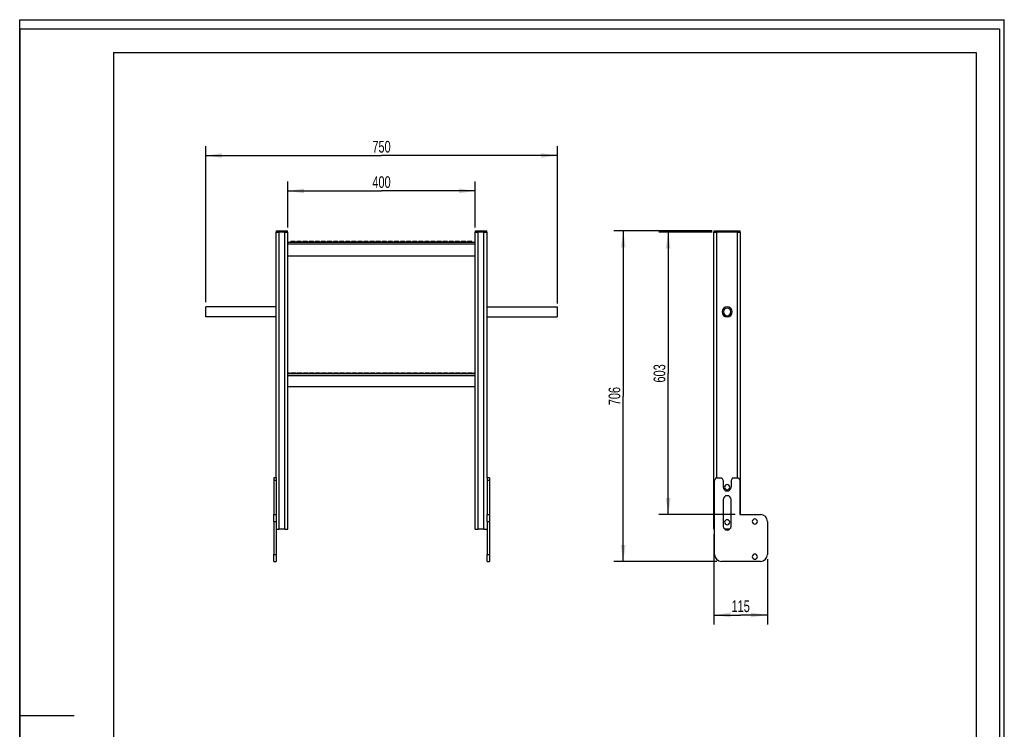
# Model space of a CAD drawing. Header units: millimetres. Extents: x 0 to 2100, y 0 to 2970.
# Tile 18 of 18: x 0 to 2100, y 1455 to 2970. Entities that reach past the tile are written whole.
import ezdxf

# ---------------------------------------------------------------- set-up
doc = ezdxf.new("R2010")
doc.units = ezdxf.units.MM
doc.header["$LTSCALE"] = 193.6
doc.layers.get('0').update_dxf_attribs({"linetype": 'CONTINUOUS'})
doc.layers.add('_2D-BEM', color=7, linetype='CONTINUOUS')
doc.styles.get("Standard").update_dxf_attribs({"font": 'txt', "width": 0.7})
doc.dimstyles.new('DIMSTYLE_1', dxfattribs={"dimtxt": 25, "dimasz": 35, "dimexe": 2, "dimexo": 1, "dimtad": 1, "dimdec": 1, "dimtxsty": 'STANDARD', "dimblk": '_FILLED', "dimblk1": '_FILLED', "dimblk2": '_FILLED', "dimcen": 0.09, "dimadec": 1, "dimazin": 2, "dimtp": 0.5, "dimtm": 0.5, "dimtfac": 1, "dimtdec": 1, "dimtofl": 0, "dimtmove": 0, "dimatfit": 3, "dimldrblk": '_FILLED', "dimfxl": 1, "dimtolj": 1, "dimarcsym": 0})
doc.dimstyles.new('DIMSTYLE_2', dxfattribs={"dimtxt": 25, "dimasz": 35, "dimexe": 2, "dimexo": 1, "dimtad": 1, "dimdec": 1, "dimtxsty": 'STANDARD', "dimblk": '_FILLED', "dimblk1": '_FILLED', "dimblk2": '_FILLED', "dimcen": 0.09, "dimadec": 1, "dimazin": 2, "dimtp": 0.8, "dimtm": 0.8, "dimtfac": 1, "dimtdec": 1, "dimtofl": 0, "dimtmove": 0, "dimatfit": 3, "dimldrblk": '_FILLED', "dimfxl": 1, "dimtolj": 1, "dimarcsym": 0})
doc.dimstyles.new('DIMSTYLE_3', dxfattribs={"dimtxt": 25, "dimasz": 35, "dimexe": 2, "dimexo": 1, "dimtad": 1, "dimdec": 0, "dimtxsty": 'STANDARD', "dimblk": '_FILLED', "dimblk1": '_FILLED', "dimblk2": '_FILLED', "dimcen": 0.09, "dimadec": 0, "dimazin": 2, "dimtp": 0.8, "dimtm": 0.8, "dimtfac": 1, "dimtdec": 0, "dimtofl": 0, "dimtmove": 0, "dimatfit": 3, "dimldrblk": '_FILLED', "dimfxl": 1, "dimtolj": 1, "dimarcsym": 0})
doc.dimstyles.new('DIMSTYLE_4', dxfattribs={"dimtxt": 25, "dimasz": 35, "dimexe": 2, "dimexo": 1, "dimtad": 1, "dimdec": 0, "dimtxsty": 'STANDARD', "dimblk": '_FILLED', "dimblk1": '_FILLED', "dimblk2": '_FILLED', "dimcen": 0.09, "dimadec": 0, "dimazin": 2, "dimtp": 0.3, "dimtm": 0.3, "dimtfac": 1, "dimtdec": 0, "dimtofl": 0, "dimtmove": 0, "dimatfit": 3, "dimldrblk": '_FILLED', "dimfxl": 1, "dimtolj": 1, "dimarcsym": 0})

# ---------------------------------------------------------------- blocks, each defined once
blk = doc.blocks.new('_FILLED')
at = {"color": 0, "linetype": 'BYBLOCK'}
blk.add_solid([(0, 0), (-1, 0.143), (-1, -0.143)], dxfattribs=at)
blk = doc.blocks.new('*D0')
at = {"layer": '_2D-BEM', "color": 2, "linetype": 'CONTINUOUS'}
for p, q in [((571.7, 2526.2), (571.7, 2624.5)), ((571.7, 2604.5), (771.7, 2604.5)), ((971.7, 2604.5), (771.7, 2604.5)), ((971.7, 2526.2), (971.7, 2624.5))]:
    blk.add_line(p, q, dxfattribs=at)
at = {"layer": '_2D-BEM', "color": 2, "linetype": 'CONTINUOUS', "xscale": 35, "yscale": 35, "zscale": 35, "rotation": 180}
blk.add_blockref('_FILLED', (571.7, 2604.5), dxfattribs=at)
at = {"layer": '_2D-BEM', "color": 2, "linetype": 'CONTINUOUS', "xscale": 35, "yscale": 35, "zscale": 35}
blk.add_blockref('_FILLED', (971.7, 2604.5), dxfattribs=at)
at = {"layer": '_2D-BEM', "color": 2, "linetype": 'CONTINUOUS', "insert": (771.7, 2635.8), "char_height": 25, "width": 88.393, "attachment_point": 2, "line_spacing_factor": 0.9}
blk.add_mtext('400', dxfattribs=at)
blk = doc.blocks.new('*D1')
at = {"layer": '_2D-BEM', "color": 2, "linetype": 'CONTINUOUS'}
for p, q in [((396.7, 2366.9), (396.7, 2700)), ((1146.7, 2364.3), (1146.7, 2700)), ((396.7, 2680), (771.7, 2680)), ((1146.7, 2680), (771.7, 2680))]:
    blk.add_line(p, q, dxfattribs=at)
at = {"layer": '_2D-BEM', "color": 2, "linetype": 'CONTINUOUS', "xscale": 35, "yscale": 35, "zscale": 35, "rotation": 180}
blk.add_blockref('_FILLED', (396.7, 2680), dxfattribs=at)
at = {"layer": '_2D-BEM', "color": 2, "linetype": 'CONTINUOUS', "xscale": 35, "yscale": 35, "zscale": 35}
blk.add_blockref('_FILLED', (1146.7, 2680), dxfattribs=at)
at = {"layer": '_2D-BEM', "color": 2, "linetype": 'CONTINUOUS', "insert": (771.7, 2711.3), "char_height": 25, "width": 85.714, "attachment_point": 2, "line_spacing_factor": 0.9}
blk.add_mtext('750', dxfattribs=at)
blk = doc.blocks.new('*D2')
at = {"layer": '_2D-BEM', "color": 2, "linetype": 'CONTINUOUS'}
for p, q in [((1476.9, 2516.2), (1363.2, 2516.2)), ((1383.2, 2516.2), (1383.2, 2215)), ((1383.2, 1913.7), (1383.2, 2215)), ((1525.9, 1913.7), (1363.2, 1913.7))]:
    blk.add_line(p, q, dxfattribs=at)
at = {"layer": '_2D-BEM', "color": 2, "linetype": 'CONTINUOUS', "xscale": 35, "yscale": 35, "zscale": 35}
for p, rotation in [((1383.2, 2516.2), 90), ((1383.2, 1913.7), 270)]:
    blk.add_blockref('_FILLED', p, dxfattribs=dict(at, rotation=rotation))
at = {"layer": '_2D-BEM', "color": 2, "linetype": 'CONTINUOUS', "insert": (1352, 2215), "char_height": 25, "width": 85.714, "attachment_point": 2, "rotation": 90, "line_spacing_factor": 0.9}
blk.add_mtext('603', dxfattribs=at)
blk = doc.blocks.new('*D3')
at = {"layer": '_2D-BEM', "color": 2, "linetype": 'CONTINUOUS'}
for p, q in [((1476.9, 2519.2), (1267.3, 2519.2)), ((1287.3, 2519.2), (1287.3, 2166.5)), ((1287.3, 1813.7), (1287.3, 2166.5)), ((1486.9, 1813.7), (1267.3, 1813.7))]:
    blk.add_line(p, q, dxfattribs=at)
at = {"layer": '_2D-BEM', "color": 2, "linetype": 'CONTINUOUS', "xscale": 35, "yscale": 35, "zscale": 35}
for p, rotation in [((1287.3, 2519.2), 90), ((1287.3, 1813.7), 270)]:
    blk.add_blockref('_FILLED', p, dxfattribs=dict(at, rotation=rotation))
at = {"layer": '_2D-BEM', "color": 2, "linetype": 'CONTINUOUS', "insert": (1256, 2166.5), "char_height": 25, "width": 88.393, "attachment_point": 2, "rotation": 90, "line_spacing_factor": 0.9}
blk.add_mtext('706', dxfattribs=at)
blk = doc.blocks.new('*D4')
at = {"layer": '_2D-BEM', "color": 2, "linetype": 'CONTINUOUS'}
for p, q in [((1480.4, 1872.2), (1480.4, 1679.3)), ((1594.9, 1818.7), (1594.9, 1679.3)), ((1480.4, 1699.3), (1537.7, 1699.3)), ((1594.9, 1699.3), (1537.7, 1699.3))]:
    blk.add_line(p, q, dxfattribs=at)
at = {"layer": '_2D-BEM', "color": 2, "linetype": 'CONTINUOUS', "xscale": 35, "yscale": 35, "zscale": 35, "rotation": 180}
blk.add_blockref('_FILLED', (1480.4, 1699.3), dxfattribs=at)
at = {"layer": '_2D-BEM', "color": 2, "linetype": 'CONTINUOUS', "xscale": 35, "yscale": 35, "zscale": 35}
blk.add_blockref('_FILLED', (1594.9, 1699.3), dxfattribs=at)
at = {"layer": '_2D-BEM', "color": 2, "linetype": 'CONTINUOUS', "insert": (1537.7, 1730.5), "char_height": 25, "width": 69.643, "attachment_point": 2, "line_spacing_factor": 0.9}
blk.add_mtext('115', dxfattribs=at)

msp = doc.modelspace()

# ---------------------------------------------------------------- linework, layer by layer
at = {"color": 7, "linetype": 'CONTINUOUS'}
for p, q in [((0, 2970), (2100, 2970)), ((0, 0), (0, 2970)), ((0, 2970), (2100, 2970)), ((0, 0), (0, 2970)), ((2100, 0), (2100, 2970)), ((2100, 0), (2100, 2970)), ((546.68, 1991.75), (546.68, 2516.25)), ((546.68, 2516.25), (547.38, 2516.25)), ((547.38, 2516.25), (547.38, 2519.25)), ((547.38, 2519.25), (553.38, 2519.25)), ((547.38, 2516.25), (549.18, 2516.25)), ((549.18, 2516.25), (549.38, 2516.25)), ((549.38, 2516.25), (549.43, 2516.25)), ((549.43, 2516.25), (553.12, 2516.25)), ((565.24, 2516.25), (553.12, 2516.25)), ((553.38, 2519.25), (565.38, 2519.25)), ((565.24, 2516.25), (565.38, 2516.25)), ((565.38, 2519.25), (571.38, 2519.25)), ((565.38, 2516.25), (571.38, 2516.25)), ((571.38, 2516.25), (571.38, 2519.25)), ((571.38, 2516.25), (571.68, 2516.25)), ((571.68, 1882.25), (571.68, 2516.25)), ((971.68, 1882.25), (971.68, 2516.25)), ((971.68, 2516.25), (971.98, 2516.25)), ((971.98, 2516.25), (971.98, 2519.25)), ((971.98, 2519.25), (977.98, 2519.25)), ((971.98, 2516.25), (977.98, 2516.25)), ((977.98, 2519.25), (989.98, 2519.25)), ((977.98, 2516.25), (978.12, 2516.25)), ((990.24, 2516.25), (978.12, 2516.25)), ((989.98, 2519.25), (995.98, 2519.25)), ((990.24, 2516.25), (993.98, 2516.25)), ((993.98, 2516.25), (994.18, 2516.25)), ((994.18, 2516.25), (995.98, 2516.25)), ((995.98, 2516.25), (995.98, 2519.25)), ((995.98, 2516.25), (996.01, 2516.25)), ((996.01, 2516.25), (996.68, 2516.25)), ((996.68, 1991.75), (996.68, 2516.25)), ((1480.41, 1882.25), (1480.41, 2516.25)), ((1480.41, 2516.25), (1482.91, 2516.25)), ((1480.91, 2516.25), (1480.91, 2519.25)), ((1480.91, 2519.25), (1486.91, 2519.25)), ((1482.91, 2516.25), (1486.85, 2516.25)), ((1530.97, 2516.25), (1486.85, 2516.25)), ((1486.91, 2519.25), (1530.91, 2519.25)), ((1530.91, 2519.25), (1536.91, 2519.25)), ((1530.97, 2516.25), (1534.91, 2516.25)), ((1534.91, 2516.25), (1537.41, 2516.25)), ((1536.91, 2516.25), (1536.91, 2519.25)), ((1537.41, 1913.75), (1537.41, 2516.25)), ((971.68, 2494.75), (571.68, 2494.75)), ((578.37, 2496.25), (578.07, 2496.25)), ((587.26, 2496.25), (578.37, 2496.25)), ((578.37, 2496.25), (578.37, 2496.25)), ((587.27, 2496.25), (587.26, 2496.25)), ((587.57, 2496.25), (587.27, 2496.25)), ((591.36, 2496.25), (591.06, 2496.25)), ((600.25, 2496.25), (591.36, 2496.25)), ((591.36, 2496.25), (591.36, 2496.25)), ((600.26, 2496.25), (600.25, 2496.25)), ((600.56, 2496.25), (600.26, 2496.25)), ((604.35, 2496.25), (604.05, 2496.25)), ((613.24, 2496.25), (604.35, 2496.25)), ((604.35, 2496.25), (604.35, 2496.25)), ((613.25, 2496.25), (613.24, 2496.25)), ((613.55, 2496.25), (613.25, 2496.25)), ((617.34, 2496.25), (617.04, 2496.25)), ((626.23, 2496.25), (617.34, 2496.25)), ((617.34, 2496.25), (617.34, 2496.25)), ((626.24, 2496.25), (626.23, 2496.25)), ((626.54, 2496.25), (626.24, 2496.25)), ((630.33, 2496.25), (630.03, 2496.25)), ((639.22, 2496.25), (630.33, 2496.25)), ((630.33, 2496.25), (630.33, 2496.25)), ((639.23, 2496.25), (639.22, 2496.25)), ((639.53, 2496.25), (639.23, 2496.25)), ((643.32, 2496.25), (643.02, 2496.25)), ((652.22, 2496.25), (643.32, 2496.25)), ((643.32, 2496.25), (643.32, 2496.25)), ((652.52, 2496.25), (652.22, 2496.25)), ((652.22, 2496.25), (652.22, 2496.25)), ((656.31, 2496.25), (656.01, 2496.25)), ((665.21, 2496.25), (656.31, 2496.25)), ((656.31, 2496.25), (656.31, 2496.25)), ((665.51, 2496.25), (665.21, 2496.25)), ((665.21, 2496.25), (665.21, 2496.25)), ((669.3, 2496.25), (669, 2496.25)), ((678.2, 2496.25), (669.3, 2496.25)), ((669.3, 2496.25), (669.3, 2496.25)), ((678.5, 2496.25), (678.2, 2496.25)), ((678.2, 2496.25), (678.2, 2496.25)), ((682.29, 2496.25), (681.99, 2496.25)), ((691.19, 2496.25), (682.29, 2496.25)), ((682.29, 2496.25), (682.29, 2496.25)), ((691.49, 2496.25), (691.19, 2496.25)), ((691.19, 2496.25), (691.19, 2496.25)), ((695.28, 2496.25), (694.98, 2496.25)), ((704.18, 2496.25), (695.28, 2496.25)), ((695.28, 2496.25), (695.28, 2496.25)), ((704.48, 2496.25), (704.18, 2496.25)), ((704.18, 2496.25), (704.18, 2496.25)), ((708.27, 2496.25), (707.97, 2496.25)), ((717.17, 2496.25), (708.27, 2496.25)), ((708.27, 2496.25), (708.27, 2496.25)), ((717.47, 2496.25), (717.17, 2496.25)), ((717.17, 2496.25), (717.17, 2496.25)), ((721.26, 2496.25), (720.96, 2496.25)), ((730.16, 2496.25), (721.26, 2496.25)), ((721.26, 2496.25), (721.26, 2496.25)), ((730.46, 2496.25), (730.16, 2496.25)), ((730.16, 2496.25), (730.16, 2496.25)), ((734.25, 2496.25), (733.95, 2496.25)), ((743.15, 2496.25), (734.25, 2496.25)), ((734.25, 2496.25), (734.25, 2496.25)), ((743.45, 2496.25), (743.15, 2496.25)), ((743.15, 2496.25), (743.15, 2496.25)), ((747.24, 2496.25), (746.94, 2496.25)), ((756.14, 2496.25), (747.24, 2496.25)), ((747.24, 2496.25), (747.24, 2496.25)), ((756.44, 2496.25), (756.14, 2496.25)), ((756.14, 2496.25), (756.14, 2496.25)), ((760.23, 2496.25), (759.93, 2496.25)), ((769.13, 2496.25), (760.23, 2496.25)), ((760.23, 2496.25), (760.23, 2496.25)), ((769.43, 2496.25), (769.13, 2496.25)), ((769.13, 2496.25), (769.13, 2496.25)), ((773.22, 2496.25), (772.92, 2496.25)), ((782.12, 2496.25), (773.22, 2496.25)), ((773.22, 2496.25), (773.22, 2496.25)), ((782.42, 2496.25), (782.12, 2496.25)), ((782.12, 2496.25), (782.12, 2496.25)), ((786.21, 2496.25), (785.91, 2496.25)), ((786.22, 2496.25), (786.21, 2496.25)), ((795.11, 2496.25), (786.22, 2496.25)), ((795.41, 2496.25), (795.11, 2496.25)), ((795.11, 2496.25), (795.11, 2496.25)), ((799.2, 2496.25), (798.9, 2496.25)), ((799.21, 2496.25), (799.2, 2496.25)), ((808.1, 2496.25), (799.21, 2496.25)), ((808.4, 2496.25), (808.1, 2496.25)), ((808.1, 2496.25), (808.1, 2496.25)), ((812.19, 2496.25), (811.89, 2496.25)), ((812.2, 2496.25), (812.19, 2496.25)), ((821.09, 2496.25), (812.2, 2496.25)), ((821.39, 2496.25), (821.09, 2496.25)), ((821.09, 2496.25), (821.09, 2496.25)), ((825.18, 2496.25), (824.88, 2496.25)), ((825.19, 2496.25), (825.18, 2496.25)), ((834.08, 2496.25), (825.19, 2496.25)), ((834.38, 2496.25), (834.08, 2496.25)), ((834.08, 2496.25), (834.08, 2496.25)), ((838.17, 2496.25), (837.87, 2496.25)), ((838.18, 2496.25), (838.17, 2496.25)), ((847.07, 2496.25), (838.18, 2496.25)), ((847.37, 2496.25), (847.07, 2496.25)), ((847.07, 2496.25), (847.07, 2496.25)), ((851.16, 2496.25), (850.86, 2496.25)), ((851.17, 2496.25), (851.16, 2496.25)), ((860.06, 2496.25), (851.17, 2496.25)), ((860.36, 2496.25), (860.06, 2496.25)), ((860.06, 2496.25), (860.06, 2496.25)), ((864.15, 2496.25), (863.85, 2496.25)), ((864.16, 2496.25), (864.15, 2496.25)), ((873.05, 2496.25), (864.16, 2496.25)), ((873.35, 2496.25), (873.05, 2496.25)), ((873.05, 2496.25), (873.05, 2496.25)), ((877.15, 2496.25), (876.85, 2496.25)), ((886.04, 2496.25), (877.15, 2496.25)), ((877.15, 2496.25), (877.15, 2496.25)), ((886.05, 2496.25), (886.04, 2496.25)), ((886.35, 2496.25), (886.05, 2496.25)), ((890.14, 2496.25), (889.84, 2496.25)), ((899.03, 2496.25), (890.14, 2496.25)), ((890.14, 2496.25), (890.14, 2496.25)), ((899.04, 2496.25), (899.03, 2496.25)), ((899.34, 2496.25), (899.04, 2496.25)), ((903.13, 2496.25), (902.83, 2496.25)), ((912.02, 2496.25), (903.13, 2496.25)), ((903.13, 2496.25), (903.13, 2496.25)), ((912.03, 2496.25), (912.02, 2496.25)), ((912.33, 2496.25), (912.03, 2496.25)), ((916.12, 2496.25), (915.82, 2496.25)), ((925.01, 2496.25), (916.12, 2496.25)), ((916.12, 2496.25), (916.12, 2496.25)), ((925.02, 2496.25), (925.01, 2496.25)), ((925.32, 2496.25), (925.02, 2496.25)), ((929.11, 2496.25), (928.81, 2496.25)), ((938, 2496.25), (929.11, 2496.25)), ((929.11, 2496.25), (929.11, 2496.25)), ((938.01, 2496.25), (938, 2496.25)), ((938.31, 2496.25), (938.01, 2496.25)), ((942.1, 2496.25), (941.8, 2496.25)), ((950.99, 2496.25), (942.1, 2496.25)), ((942.1, 2496.25), (942.1, 2496.25)), ((951, 2496.25), (950.99, 2496.25)), ((951.3, 2496.25), (951, 2496.25)), ((955.09, 2496.25), (954.79, 2496.25)), ((963.98, 2496.25), (955.09, 2496.25)), ((955.09, 2496.25), (955.09, 2496.25)), ((963.99, 2496.25), (963.98, 2496.25)), ((964.29, 2496.25), (963.99, 2496.25)), ((571.68, 2466.25), (971.68, 2466.25)), ((396.68, 2354.3), (396.68, 2356.9)), ((546.68, 2356.9), (396.68, 2356.9)), ((396.68, 2338.2), (396.68, 2354.3)), ((996.68, 2356.9), (1146.68, 2356.9)), ((1146.68, 2356.9), (1146.68, 2354.3)), ((1146.68, 2354.3), (1146.68, 2338.2)), ((396.68, 2335.6), (396.68, 2338.2)), ((546.68, 2335.6), (396.68, 2335.6)), ((996.68, 2335.6), (1146.68, 2335.6)), ((1146.68, 2338.2), (1146.68, 2335.6)), ((571.68, 2216.25), (575.28, 2216.25)), ((571.68, 2214.75), (971.68, 2214.75)), ((575.28, 2216.25), (575.29, 2216.25)), ((575.29, 2216.25), (575.59, 2216.25)), ((579.08, 2216.25), (579.38, 2216.25)), ((579.38, 2216.25), (579.38, 2216.25)), ((579.38, 2216.25), (588.27, 2216.25)), ((588.27, 2216.25), (588.28, 2216.25)), ((588.28, 2216.25), (588.58, 2216.25)), ((592.07, 2216.25), (592.37, 2216.25)), ((592.37, 2216.25), (592.37, 2216.25)), ((592.37, 2216.25), (601.26, 2216.25)), ((601.26, 2216.25), (601.27, 2216.25)), ((601.27, 2216.25), (601.57, 2216.25)), ((605.06, 2216.25), (605.36, 2216.25)), ((605.36, 2216.25), (605.36, 2216.25)), ((605.36, 2216.25), (614.25, 2216.25)), ((614.25, 2216.25), (614.26, 2216.25)), ((614.26, 2216.25), (614.56, 2216.25)), ((618.05, 2216.25), (618.35, 2216.25)), ((618.35, 2216.25), (618.35, 2216.25)), ((618.35, 2216.25), (627.24, 2216.25)), ((627.24, 2216.25), (627.25, 2216.25)), ((627.25, 2216.25), (627.55, 2216.25)), ((631.04, 2216.25), (631.34, 2216.25)), ((631.34, 2216.25), (631.34, 2216.25)), ((631.34, 2216.25), (640.23, 2216.25)), ((640.23, 2216.25), (640.24, 2216.25)), ((640.24, 2216.25), (640.54, 2216.25)), ((644.03, 2216.25), (644.33, 2216.25)), ((644.33, 2216.25), (644.33, 2216.25)), ((644.33, 2216.25), (653.22, 2216.25)), ((653.22, 2216.25), (653.23, 2216.25)), ((653.23, 2216.25), (653.53, 2216.25)), ((657.02, 2216.25), (657.32, 2216.25)), ((657.32, 2216.25), (657.32, 2216.25)), ((657.32, 2216.25), (666.22, 2216.25)), ((666.22, 2216.25), (666.22, 2216.25)), ((666.22, 2216.25), (666.52, 2216.25)), ((670.01, 2216.25), (670.31, 2216.25)), ((670.31, 2216.25), (670.31, 2216.25)), ((670.31, 2216.25), (679.21, 2216.25)), ((679.21, 2216.25), (679.21, 2216.25)), ((679.21, 2216.25), (679.51, 2216.25)), ((683, 2216.25), (683.3, 2216.25)), ((683.3, 2216.25), (683.3, 2216.25)), ((683.3, 2216.25), (692.2, 2216.25)), ((692.2, 2216.25), (692.2, 2216.25)), ((692.2, 2216.25), (692.5, 2216.25)), ((695.99, 2216.25), (696.29, 2216.25)), ((696.29, 2216.25), (696.29, 2216.25)), ((696.29, 2216.25), (705.19, 2216.25)), ((705.19, 2216.25), (705.19, 2216.25)), ((705.19, 2216.25), (705.49, 2216.25)), ((708.98, 2216.25), (709.28, 2216.25)), ((709.28, 2216.25), (709.28, 2216.25)), ((709.28, 2216.25), (718.18, 2216.25)), ((718.18, 2216.25), (718.18, 2216.25)), ((718.18, 2216.25), (718.48, 2216.25)), ((721.97, 2216.25), (722.27, 2216.25)), ((722.27, 2216.25), (722.27, 2216.25)), ((722.27, 2216.25), (731.17, 2216.25)), ((731.17, 2216.25), (731.17, 2216.25)), ((731.17, 2216.25), (731.47, 2216.25)), ((734.96, 2216.25), (735.26, 2216.25)), ((735.26, 2216.25), (735.26, 2216.25)), ((735.26, 2216.25), (744.16, 2216.25)), ((744.16, 2216.25), (744.16, 2216.25)), ((744.16, 2216.25), (744.46, 2216.25)), ((747.95, 2216.25), (748.25, 2216.25)), ((748.25, 2216.25), (748.25, 2216.25)), ((748.25, 2216.25), (757.15, 2216.25)), ((757.15, 2216.25), (757.15, 2216.25)), ((757.15, 2216.25), (757.45, 2216.25)), ((760.94, 2216.25), (761.24, 2216.25)), ((761.24, 2216.25), (761.24, 2216.25)), ((761.24, 2216.25), (770.14, 2216.25)), ((770.14, 2216.25), (770.14, 2216.25)), ((770.14, 2216.25), (770.44, 2216.25)), ((773.93, 2216.25), (774.23, 2216.25)), ((774.23, 2216.25), (774.23, 2216.25)), ((774.23, 2216.25), (783.13, 2216.25)), ((783.13, 2216.25), (783.13, 2216.25)), ((783.13, 2216.25), (783.43, 2216.25)), ((786.92, 2216.25), (787.22, 2216.25)), ((787.22, 2216.25), (787.22, 2216.25)), ((787.22, 2216.25), (796.12, 2216.25)), ((796.12, 2216.25), (796.12, 2216.25)), ((796.12, 2216.25), (796.42, 2216.25)), ((799.91, 2216.25), (800.21, 2216.25)), ((800.21, 2216.25), (800.22, 2216.25)), ((800.22, 2216.25), (809.11, 2216.25)), ((809.11, 2216.25), (809.11, 2216.25)), ((809.11, 2216.25), (809.41, 2216.25)), ((812.9, 2216.25), (813.2, 2216.25)), ((813.2, 2216.25), (813.21, 2216.25)), ((813.21, 2216.25), (822.1, 2216.25)), ((822.1, 2216.25), (822.1, 2216.25)), ((822.1, 2216.25), (822.4, 2216.25)), ((825.89, 2216.25), (826.19, 2216.25)), ((826.19, 2216.25), (826.2, 2216.25)), ((826.2, 2216.25), (835.09, 2216.25)), ((835.09, 2216.25), (835.09, 2216.25)), ((835.09, 2216.25), (835.39, 2216.25)), ((838.88, 2216.25), (839.18, 2216.25)), ((839.18, 2216.25), (839.19, 2216.25)), ((839.19, 2216.25), (848.08, 2216.25)), ((848.08, 2216.25), (848.08, 2216.25)), ((848.08, 2216.25), (848.38, 2216.25)), ((851.87, 2216.25), (852.17, 2216.25)), ((852.17, 2216.25), (852.18, 2216.25)), ((852.18, 2216.25), (861.07, 2216.25)), ((861.07, 2216.25), (861.07, 2216.25)), ((861.07, 2216.25), (861.37, 2216.25)), ((864.86, 2216.25), (865.16, 2216.25)), ((865.16, 2216.25), (865.17, 2216.25)), ((865.17, 2216.25), (874.06, 2216.25)), ((874.06, 2216.25), (874.06, 2216.25)), ((874.06, 2216.25), (874.36, 2216.25)), ((877.85, 2216.25), (878.15, 2216.25)), ((878.15, 2216.25), (878.16, 2216.25)), ((878.16, 2216.25), (887.05, 2216.25)), ((887.05, 2216.25), (887.05, 2216.25)), ((887.05, 2216.25), (887.35, 2216.25)), ((890.85, 2216.25), (891.15, 2216.25)), ((891.15, 2216.25), (891.15, 2216.25)), ((891.15, 2216.25), (900.04, 2216.25)), ((900.04, 2216.25), (900.05, 2216.25)), ((900.05, 2216.25), (900.35, 2216.25)), ((903.84, 2216.25), (904.14, 2216.25)), ((904.14, 2216.25), (904.14, 2216.25)), ((904.14, 2216.25), (913.03, 2216.25)), ((913.03, 2216.25), (913.04, 2216.25)), ((913.04, 2216.25), (913.34, 2216.25)), ((916.83, 2216.25), (917.13, 2216.25)), ((917.13, 2216.25), (917.13, 2216.25)), ((917.13, 2216.25), (926.02, 2216.25)), ((926.02, 2216.25), (926.03, 2216.25)), ((926.03, 2216.25), (926.33, 2216.25)), ((929.82, 2216.25), (930.12, 2216.25)), ((930.12, 2216.25), (930.12, 2216.25)), ((930.12, 2216.25), (939.01, 2216.25)), ((939.01, 2216.25), (939.02, 2216.25)), ((939.02, 2216.25), (939.32, 2216.25)), ((942.81, 2216.25), (943.11, 2216.25)), ((943.11, 2216.25), (943.11, 2216.25)), ((943.11, 2216.25), (952, 2216.25)), ((952, 2216.25), (952.01, 2216.25)), ((952.01, 2216.25), (952.31, 2216.25)), ((955.8, 2216.25), (956.1, 2216.25)), ((956.1, 2216.25), (956.1, 2216.25)), ((956.1, 2216.25), (964.99, 2216.25)), ((964.99, 2216.25), (965, 2216.25)), ((965, 2216.25), (965.3, 2216.25)), ((968.79, 2216.25), (969.09, 2216.25)), ((969.09, 2216.25), (969.09, 2216.25)), ((969.09, 2216.25), (971.68, 2216.25)), ((971.68, 2186.25), (571.68, 2186.25)), ((541.68, 1991.75), (541.68, 1986.75)), ((546.68, 1991.75), (541.68, 1991.75)), ((541.68, 1986.75), (541.68, 1913.75)), ((546.68, 1986.75), (541.68, 1986.75)), ((546.68, 1991.75), (546.68, 1986.75)), ((546.68, 1986.75), (546.68, 1913.75)), ((996.68, 1991.75), (996.68, 1986.75)), ((1001.68, 1991.75), (996.68, 1991.75)), ((996.68, 1986.75), (996.68, 1913.75)), ((1001.68, 1986.75), (996.68, 1986.75)), ((1001.68, 1991.75), (1001.68, 1986.75)), ((1001.68, 1986.75), (1001.68, 1913.75)), ((1484.8, 1991.75), (1481.91, 1986.75)), ((1481.91, 1828.75), (1481.91, 1986.75)), ((1484.8, 1991.75), (1497.77, 1991.75)), ((1497.77, 1991.75), (1500.66, 1986.75)), ((1500.66, 1986.75), (1500.66, 1972.25)), ((1520.05, 1991.75), (1517.16, 1986.75)), ((1517.16, 1986.75), (1517.16, 1972.25)), ((1520.05, 1991.75), (1533.02, 1991.75)), ((1533.02, 1991.75), (1535.91, 1986.75)), ((1535.91, 1986.75), (1535.91, 1913.75)), ((1500.66, 1945.75), (1500.66, 1888.75)), ((1517.16, 1888.75), (1517.16, 1945.75)), ((541.68, 1898.75), (541.68, 1913.75)), ((541.68, 1913.75), (546.68, 1913.75)), ((546.68, 1913.75), (546.68, 1898.75)), ((996.68, 1898.75), (996.68, 1913.75)), ((996.68, 1913.75), (1001.68, 1913.75)), ((1001.68, 1913.75), (1001.68, 1898.75)), ((1535.91, 1913.75), (1579.91, 1913.75)), ((541.68, 1898.75), (541.68, 1828.75)), ((546.68, 1898.75), (546.68, 1828.75)), ((996.68, 1898.75), (996.68, 1828.75)), ((1001.68, 1898.75), (1001.68, 1828.75)), ((1594.91, 1898.75), (1594.91, 1828.75)), ((546.68, 1882.25), (549.18, 1882.25)), ((549.18, 1882.25), (553.12, 1882.25)), ((565.24, 1882.25), (553.12, 1882.25)), ((565.24, 1882.25), (569.18, 1882.25)), ((569.18, 1882.25), (571.68, 1882.25)), ((971.68, 1882.25), (974.18, 1882.25)), ((974.18, 1882.25), (978.12, 1882.25)), ((990.24, 1882.25), (978.12, 1882.25)), ((990.24, 1882.25), (994.18, 1882.25)), ((994.18, 1882.25), (996.68, 1882.25)), ((1480.41, 1882.25), (1481.91, 1882.25)), ((1513.99, 1882.25), (1503.83, 1882.25)), ((541.68, 1813.75), (541.68, 1828.75)), ((546.68, 1828.75), (546.68, 1813.75)), ((996.68, 1813.75), (996.68, 1828.75)), ((1001.68, 1828.75), (1001.68, 1813.75)), ((541.68, 1813.75), (546.68, 1813.75)), ((996.68, 1813.75), (1001.68, 1813.75)), ((1579.91, 1813.75), (1496.91, 1813.75))]:
    msp.add_line(p, q, dxfattribs=at)
at = {"color": 3, "linetype": 'CONTINUOUS'}
for p, q in [((0, 2950), (0, 1485)), ((2090, 2950), (0, 2950)), ((2090, 2950), (2090, 0)), ((0, 1485), (0, 0)), ((0, 1485), (116, 1485))]:
    msp.add_line(p, q, dxfattribs=at)
at = {"color": 5, "linetype": 'CONTINUOUS'}
for p, q in [((200, 2900), (2040, 2900)), ((200, 2900), (200, 50)), ((2040, 2900), (2040, 50))]:
    msp.add_line(p, q, dxfattribs=at)
at = {"color": 9, "linetype": 'CONTINUOUS'}
for p, q in [((553.12, 1882.25), (553.12, 2516.25)), ((553.38, 2516.25), (553.38, 2519.25)), ((565.24, 1882.25), (565.24, 2516.25)), ((565.38, 2516.25), (565.38, 2519.25)), ((977.98, 2516.25), (977.98, 2519.25)), ((978.12, 1882.25), (978.12, 2516.25)), ((989.98, 2516.25), (989.98, 2519.25)), ((990.24, 1882.25), (990.24, 2516.25)), ((1486.85, 1991.75), (1486.85, 2516.25)), ((1486.91, 2516.25), (1486.91, 2519.25)), ((1530.91, 2516.25), (1530.91, 2519.25)), ((1530.97, 1991.75), (1530.97, 2516.25)), ((971.68, 2490.75), (571.68, 2490.75)), ((571.68, 2210.75), (971.68, 2210.75)), ((541.68, 1898.75), (546.68, 1898.75)), ((996.68, 1898.75), (1001.68, 1898.75)), ((541.68, 1828.75), (546.68, 1828.75)), ((996.68, 1828.75), (1001.68, 1828.75))]:
    msp.add_line(p, q, dxfattribs=at)
at = {"color": 7, "linetype": 'CONTINUOUS'}
for centre, radius, start, end in [((576.82, 2496.02), 1.27, 270, 10.38886), ((588.82, 2496.02), 1.27, 169.61114, 270), ((589.81, 2496.02), 1.27, 270, 10.38886), ((601.81, 2496.02), 1.27, 169.61114, 270), ((602.8, 2496.02), 1.27, 270, 10.38886), ((614.8, 2496.02), 1.27, 169.61114, 270), ((615.79, 2496.02), 1.27, 270, 10.38886), ((627.79, 2496.02), 1.27, 169.61114, 270), ((628.78, 2496.02), 1.27, 270, 10.38886), ((640.78, 2496.02), 1.27, 169.61114, 270), ((641.77, 2496.02), 1.27, 270, 10.38886), ((653.77, 2496.02), 1.27, 169.61114, 270), ((654.76, 2496.02), 1.27, 270, 10.38886), ((666.76, 2496.02), 1.27, 169.61114, 270), ((667.75, 2496.02), 1.27, 270, 10.38886), ((679.75, 2496.02), 1.27, 169.61114, 270), ((680.74, 2496.02), 1.27, 270, 10.38886), ((692.74, 2496.02), 1.27, 169.61114, 270), ((693.73, 2496.02), 1.27, 270, 10.38886), ((705.73, 2496.02), 1.27, 169.61114, 270), ((706.72, 2496.02), 1.27, 270, 10.38886), ((718.72, 2496.02), 1.27, 169.61114, 270), ((719.71, 2496.02), 1.27, 270, 10.38886), ((731.71, 2496.02), 1.27, 169.61114, 270), ((732.7, 2496.02), 1.27, 270, 10.38886), ((744.7, 2496.02), 1.27, 169.61114, 270), ((745.69, 2496.02), 1.27, 270, 10.38886), ((757.69, 2496.02), 1.27, 169.61114, 270), ((758.68, 2496.02), 1.27, 270, 10.38886), ((770.68, 2496.02), 1.27, 169.61114, 270), ((771.67, 2496.02), 1.27, 270, 10.38886), ((783.67, 2496.02), 1.27, 169.61114, 270), ((784.66, 2496.02), 1.27, 270, 10.38886), ((796.66, 2496.02), 1.27, 169.61114, 270), ((797.65, 2496.02), 1.27, 270, 10.38886), ((809.65, 2496.02), 1.27, 169.61114, 270), ((810.64, 2496.02), 1.27, 270, 10.38886), ((822.64, 2496.02), 1.27, 169.61114, 270), ((823.63, 2496.02), 1.27, 270, 10.38886), ((835.63, 2496.02), 1.27, 169.61114, 270), ((836.62, 2496.02), 1.27, 270, 10.38886), ((848.62, 2496.02), 1.27, 169.61114, 270), ((849.61, 2496.02), 1.27, 270, 10.38886), ((861.61, 2496.02), 1.27, 169.61114, 270), ((862.6, 2496.02), 1.27, 270, 10.38886), ((874.6, 2496.02), 1.27, 169.61114, 270), ((875.6, 2496.02), 1.27, 270, 10.38886), ((887.6, 2496.02), 1.27, 169.61114, 270), ((888.59, 2496.02), 1.27, 270, 10.38886), ((900.59, 2496.02), 1.27, 169.61114, 270), ((901.58, 2496.02), 1.27, 270, 10.38886), ((913.58, 2496.02), 1.27, 169.61114, 270), ((914.57, 2496.02), 1.27, 270, 10.38886), ((926.57, 2496.02), 1.27, 169.61114, 270), ((927.56, 2496.02), 1.27, 270, 10.38886), ((939.56, 2496.02), 1.27, 169.61114, 270), ((940.55, 2496.02), 1.27, 270, 10.38886), ((952.55, 2496.02), 1.27, 169.61114, 270), ((953.54, 2496.02), 1.27, 270, 10.38886), ((965.54, 2496.02), 1.27, 169.61114, 270), ((1508.91, 2346.25), 10.65, 90, 270), ((1508.91, 2346.25), 8.05, 90, 270), ((1508.91, 2346.25), 10.65, 270, 90), ((1508.91, 2346.25), 8.05, 270, 90), ((576.84, 2216.02), 1.27, 169.61114, 270), ((577.83, 2216.02), 1.27, 270, 10.38886), ((589.83, 2216.02), 1.27, 169.61114, 270), ((590.82, 2216.02), 1.27, 270, 10.38886), ((602.82, 2216.02), 1.27, 169.61114, 270), ((603.81, 2216.02), 1.27, 270, 10.38886), ((615.81, 2216.02), 1.27, 169.61114, 270), ((616.8, 2216.02), 1.27, 270, 10.38886), ((628.8, 2216.02), 1.27, 169.61114, 270), ((629.79, 2216.02), 1.27, 270, 10.38886), ((641.79, 2216.02), 1.27, 169.61114, 270), ((642.78, 2216.02), 1.27, 270, 10.38886), ((654.78, 2216.02), 1.27, 169.61114, 270), ((655.77, 2216.02), 1.27, 270, 10.38886), ((667.77, 2216.02), 1.27, 169.61114, 270), ((668.76, 2216.02), 1.27, 270, 10.38886), ((680.76, 2216.02), 1.27, 169.61114, 270), ((681.75, 2216.02), 1.27, 270, 10.38886), ((693.75, 2216.02), 1.27, 169.61114, 270), ((694.74, 2216.02), 1.27, 270, 10.38886), ((706.74, 2216.02), 1.27, 169.61114, 270), ((707.73, 2216.02), 1.27, 270, 10.38886), ((719.73, 2216.02), 1.27, 169.61114, 270), ((720.72, 2216.02), 1.27, 270, 10.38886), ((732.72, 2216.02), 1.27, 169.61114, 270), ((733.71, 2216.02), 1.27, 270, 10.38886), ((745.71, 2216.02), 1.27, 169.61114, 270), ((746.7, 2216.02), 1.27, 270, 10.38886), ((758.7, 2216.02), 1.27, 169.61114, 270), ((759.69, 2216.02), 1.27, 270, 10.38886), ((771.69, 2216.02), 1.27, 169.61114, 270), ((772.68, 2216.02), 1.27, 270, 10.38886), ((784.68, 2216.02), 1.27, 169.61114, 270), ((785.67, 2216.02), 1.27, 270, 10.38886), ((797.67, 2216.02), 1.27, 169.61114, 270), ((798.66, 2216.02), 1.27, 270, 10.38886), ((810.66, 2216.02), 1.27, 169.61114, 270), ((811.65, 2216.02), 1.27, 270, 10.38886), ((823.65, 2216.02), 1.27, 169.61114, 270), ((824.64, 2216.02), 1.27, 270, 10.38886), ((836.64, 2216.02), 1.27, 169.61114, 270), ((837.63, 2216.02), 1.27, 270, 10.38886), ((849.63, 2216.02), 1.27, 169.61114, 270), ((850.62, 2216.02), 1.27, 270, 10.38886), ((862.62, 2216.02), 1.27, 169.61114, 270), ((863.61, 2216.02), 1.27, 270, 10.38886), ((875.61, 2216.02), 1.27, 169.61114, 270), ((876.6, 2216.02), 1.27, 270, 10.38886), ((888.6, 2216.02), 1.27, 169.61114, 270), ((889.6, 2216.02), 1.27, 270, 10.38886), ((901.6, 2216.02), 1.27, 169.61114, 270), ((902.59, 2216.02), 1.27, 270, 10.38886), ((914.59, 2216.02), 1.27, 169.61114, 270), ((915.58, 2216.02), 1.27, 270, 10.38886), ((927.58, 2216.02), 1.27, 169.61114, 270), ((928.57, 2216.02), 1.27, 270, 10.38886), ((940.57, 2216.02), 1.27, 169.61114, 270), ((941.56, 2216.02), 1.27, 270, 10.38886), ((953.56, 2216.02), 1.27, 169.61114, 270), ((954.55, 2216.02), 1.27, 270, 10.38886), ((966.55, 2216.02), 1.27, 169.61114, 270), ((967.54, 2216.02), 1.27, 270, 10.38886), ((1508.91, 1972.25), 5.5, 0, 180), ((1508.91, 1972.25), 8.25, 180, 360), ((1508.91, 1945.75), 8.25, 0, 180), ((1508.91, 1972.25), 5.5, 180, 360), ((1579.91, 1898.75), 15, 0, 90), ((1508.91, 1897.25), 5.5, 0, 180), ((1508.91, 1897.25), 5.5, 180, 360), ((1567.91, 1898.75), 5.5, 0, 180), ((1567.91, 1898.75), 5.5, 180, 360), ((1508.91, 1888.75), 8.25, 180, 360), ((1496.91, 1828.75), 15, 180, 270), ((1567.91, 1823.75), 5.5, 0, 180), ((1579.91, 1828.75), 15, 270, 360), ((1567.91, 1823.75), 5.5, 180, 360)]:
    msp.add_arc(centre, radius, start, end, dxfattribs=at)

# ---------------------------------------------------------------- dimensions: what is measured, and where the dimension line sits
at = {"layer": '_2D-BEM', "color": 2, "linetype": 'CONTINUOUS'}
for base, p1, p2, dimstyle, picture, middle in [((1146.68, 2680.02), (396.68, 2365.9), (1146.68, 2363.3), 'DIMSTYLE_2', '*D1', (768.11, 2680.02)), ((971.68, 2604.55), (571.68, 2525.25), (971.68, 2525.25), 'DIMSTYLE_1', '*D0', (768.11, 2604.55)), ((1594.9095122, 1699.2822983), (1480.4095122, 1873.2487163), (1594.9095122, 1819.7487163), 'DIMSTYLE_4', '*D4', (1534.08808594, 1699.2822983))]:
    dim = msp.add_linear_dim(base=base, p1=p1, p2=p2, dimstyle=dimstyle, dxfattribs=at)
    dim.commit()
    dim.dimension.update_dxf_attribs({"geometry": picture, "text_midpoint": middle, "dimtype": 160})
for base, p1, p2, picture, middle in [((1287.28278403, 2519.2487163), (1487.9095122, 1813.7487163), (1477.9095122, 2519.2487163), '*D3', (1287.28278403, 2162.92737898)), ((1383.22181138, 2516.2487163), (1526.9095122, 1913.7487163), (1477.85147356, 2516.2487163), '*D2', (1383.22181138, 2211.4272244))]:
    dim = msp.add_linear_dim(base=base, p1=p1, p2=p2, angle=90, dimstyle='DIMSTYLE_3', dxfattribs=at)
    dim.commit()
    dim.dimension.update_dxf_attribs({"geometry": picture, "text_midpoint": middle, "dimtype": 160})

doc.saveas('drawing.dxf')
